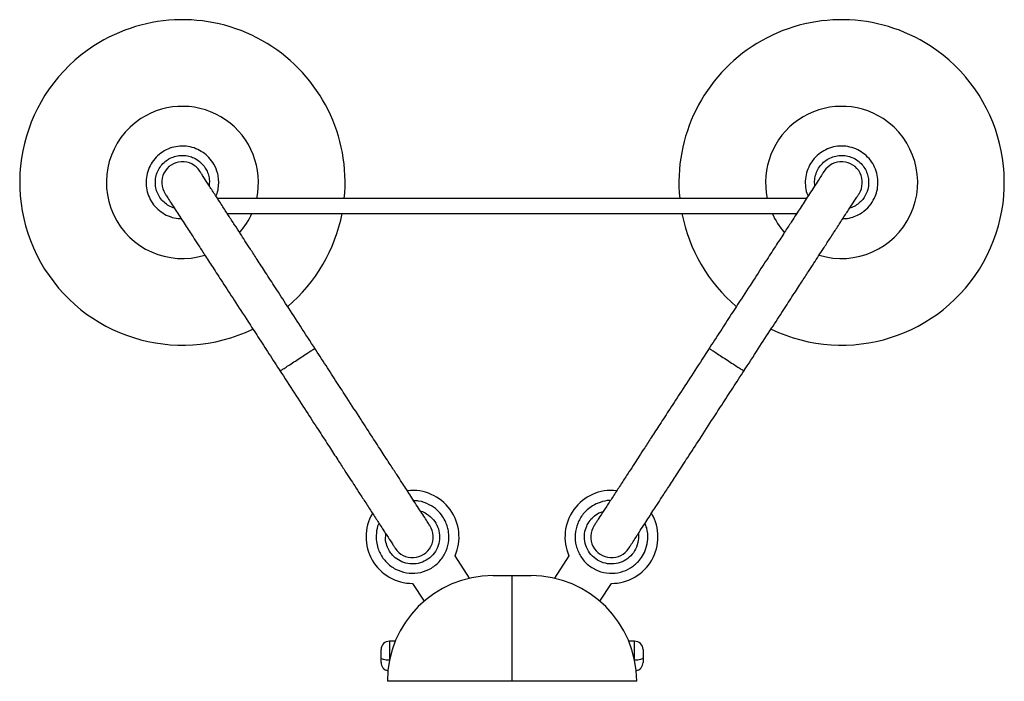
# Model space of a CAD drawing. Header units: millimetres. Extents: x 459 to 1002, y 28 to 807.
# Tile 1 of 6: x 459 to 692, y 28 to 185. Entities that reach past the tile are written whole.
import ezdxf

# ---------------------------------------------------------------- set-up
doc = ezdxf.new("R2010")
doc.units = ezdxf.units.MM

msp = doc.modelspace()

# ---------------------------------------------------------------- linework, layer by layer
at = {"color": 7, "linetype": 'Continuous', "lineweight": 25}
for p, q in [((494.18, 151.87), (494.49, 152.02)), ((657.15, 151.87), (657.42, 151.64)), ((645.47, 142.68), (505.86, 142.68)), ((508.21, 139.18), (643.09, 139.18)), ((565.63, 52.85), (562.18, 58.17)), ((589.15, 58.17), (585.7, 52.85)), ((552.12, 51.63), (554.85, 47.42)), ((571.17, 53.47), (575.67, 53.47)), ((575.67, 53.47), (580.17, 53.47)), ((596.48, 47.42), (599.21, 51.63)), ((548.03, 37.97), (546.67, 37.97)), ((546.67, 37.97), (546.67, 33.45)), ((604.67, 37.97), (603.31, 37.97)), ((604.67, 33.45), (604.67, 37.97)), ((544.67, 34.03), (544.67, 35.97)), ((606.67, 35.97), (606.67, 34.03)), ((575.67, 28.47), (546.17, 28.47)), ((605.17, 28.47), (575.67, 28.47))]:
    msp.add_line(p, q, dxfattribs=at)
at = {"color": 7, "linetype": 'Continuous', "lineweight": 25, "flags": 128}
for points in [[(546.67, 33.45), (546.28, 33.46), (545.9, 33.49), (545.55, 33.55), (545.25, 33.62), (545, 33.71), (544.82, 33.81), (544.7, 33.92), (544.67, 34.03)], [(606.67, 34.03), (606.63, 33.92), (606.51, 33.81), (606.33, 33.71), (606.08, 33.62), (605.78, 33.55), (605.43, 33.49), (605.06, 33.46), (604.67, 33.45)]]:
    msp.add_lwpolyline(points, dxfattribs=at)
at = {"color": 7, "linetype": 'Continuous', "lineweight": 25}
for centre, radius, start, end in [((497.67, 146.5), 38.5, 354.3034, 123), ((653.67, 146.5), 38.5, 57, 185.6966), ((497.67, 146.5), 38.5, 123, 295.6646), ((653.67, 146.5), 38.5, 244.3375, 57), ((497.67, 146.5), 18, 347.7423, 123), ((653.67, 146.5), 18, 57, 192.2577), ((497.67, 146.5), 18, 123, 287.1214), ((653.67, 146.5), 18, 252.9236, 57), ((497.67, 146.5), 4.9, 33.019, 213.0293), ((653.67, 146.5), 4.9, 327.019, 147.0293), ((497.67, 146.5), 18, 318.9236, 335.999), ((497.67, 146.5), 38.5, 310.3375, 349.0373), ((653.67, 146.5), 38.5, 190.9627, 229.6646), ((653.67, 146.5), 18, 204.001, 221.1214), ((552.13, 62.63), 11, 336.0557, 96.2117), ((599.2, 62.63), 11, 83.8017, 203.9443), ((552.13, 62.63), 11, 149.8017, 269.9443), ((599.2, 62.63), 11, 270.0557, 30.2117), ((552.13, 62.63), 4.9, 212.9707, 32.981), ((599.2, 62.63), 4.9, 146.9707, 326.981), ((571.17, 28.47), 25, 90, 180), ((580.17, 28.47), 25, 0, 90), ((546.67, 35.97), 2, 90, 180), ((604.67, 35.97), 2, 0, 90), ((546.67, 32.94), 2, 179.9977, 259.2151), ((604.67, 32.94), 2, 280.807, 0.0012)]:
    msp.add_arc(centre, radius, start, end, dxfattribs=at)
for points, knots in [([(505.59, 143.29), (505.69, 143.49), (506.03, 144.21), (506.25, 145.53), (506.29, 147.1), (506, 148.89), (505.27, 150.71), (504.02, 152.4), (502.57, 153.65), (500.89, 154.55), (499.03, 155.06), (497.07, 155.15), (495.14, 154.8), (493.33, 154.01), (491.75, 152.84), (490.47, 151.34), (489.56, 149.6), (489.07, 147.69), (489.03, 145.72), (489.42, 143.79), (490.25, 142), (491.45, 140.45), (492.98, 139.2), (494.74, 138.35), (496.25, 137.93), (497.14, 137.95), (497.37, 137.95)], [0, 0, 0, 0, 0.015553, 0.054715, 0.090945, 0.123662, 0.179606, 0.224537, 0.267109, 0.310811, 0.355209, 0.3996, 0.444779, 0.489783, 0.534397, 0.579641, 0.624431, 0.669234, 0.714476, 0.759083, 0.804096, 0.84927, 0.89381, 0.938967, 0.984006, 1, 1, 1, 1]), ([(653.96, 137.95), (654.18, 137.94), (654.98, 137.93), (656.27, 138.26), (657.72, 138.86), (659.24, 139.86), (660.61, 141.27), (661.64, 143.09), (662.19, 144.92), (662.33, 146.83), (662.04, 148.74), (661.33, 150.56), (660.22, 152.18), (658.77, 153.51), (657.05, 154.49), (655.17, 155.04), (653.2, 155.16), (651.26, 154.83), (649.44, 154.08), (647.84, 152.93), (646.54, 151.45), (645.61, 149.71), (645.09, 147.81), (645.03, 145.85), (645.26, 144.3), (645.64, 143.5), (645.74, 143.29)], [0, 0, 0, 0, 0.015553, 0.054715, 0.090945, 0.123662, 0.179606, 0.224537, 0.267109, 0.310811, 0.355209, 0.3996, 0.444779, 0.489783, 0.534397, 0.579641, 0.624431, 0.669234, 0.714476, 0.759083, 0.804096, 0.84927, 0.89381, 0.938967, 0.984006, 1, 1, 1, 1]), ([(495.79, 140.38), (495.35, 140.55), (494.45, 140.89), (493.28, 141.77), (492.32, 142.87), (491.64, 144.17), (491.27, 145.59), (491.23, 147.05), (491.52, 148.49), (492.13, 149.82), (493.02, 150.98), (494.15, 151.91), (495.45, 152.56), (496.82, 152.89), (498.18, 152.92), (499.49, 152.68), (500.82, 152.13), (502.24, 151.12), (503.29, 149.72), (503.87, 148.22), (504.11, 146.97), (504.03, 146.14), (503.99, 145.76)], [0, 0, 0, 0, 0.049272, 0.099097, 0.149439, 0.1999, 0.249675, 0.300165, 0.35046, 0.400316, 0.450879, 0.500936, 0.550773, 0.599606, 0.646104, 0.691165, 0.736502, 0.794542, 0.869704, 0.913323, 0.960953, 1, 1, 1, 1]), ([(647.32, 145.72), (647.29, 146.2), (647.23, 147.15), (647.56, 148.58), (648.18, 149.9), (649.09, 151.05), (650.23, 151.97), (651.56, 152.6), (652.99, 152.92), (654.45, 152.91), (655.88, 152.56), (657.19, 151.91), (658.3, 150.99), (659.16, 149.87), (659.75, 148.64), (660.06, 147.35), (660.1, 145.9), (659.74, 144.2), (658.9, 142.67), (657.76, 141.53), (656.72, 140.8), (655.92, 140.54), (655.56, 140.42)], [0, 0, 0, 0, 0.049272, 0.099097, 0.149439, 0.1999, 0.249675, 0.300165, 0.35046, 0.400316, 0.450879, 0.500936, 0.550773, 0.599606, 0.646104, 0.691165, 0.736502, 0.794542, 0.869704, 0.913323, 0.960953, 1, 1, 1, 1]), ([(529.12, 107.07), (527.94, 108.88), (525.7, 112.33), (522.54, 117.19), (519.78, 121.44), (517.42, 125.08), (515.44, 128.12), (513.83, 130.61), (512.49, 132.66), (511.25, 134.58), (509.94, 136.6), (508.48, 138.84), (506.95, 141.19), (505.43, 143.55), (504, 145.74), (502.95, 147.35), (502.27, 148.41), (501.85, 149.04), (501.8, 149.13), (501.77, 149.17)], [0, 0, 0, 0, 0.082659, 0.157676, 0.225053, 0.284791, 0.336888, 0.381341, 0.41815, 0.451944, 0.493148, 0.542154, 0.59896, 0.663565, 0.735963, 0.816155, 0.873972, 0.935255, 1, 1, 1, 1]), ([(649.56, 149.17), (649.51, 149.1), (649.43, 148.97), (648.79, 147.99), (647.94, 146.67), (646.93, 145.12), (645.87, 143.49), (644.85, 141.91), (643.87, 140.42), (642.86, 138.86), (641.66, 137), (640.12, 134.64), (638.21, 131.69), (635.88, 128.11), (633.11, 123.84), (630.28, 119.48), (627.52, 115.23), (624.93, 111.24), (623.14, 108.48), (622.22, 107.07)], [0, 0, 0, 0, 0.082651, 0.157672, 0.225052, 0.284791, 0.336887, 0.381341, 0.418149, 0.451943, 0.493148, 0.542154, 0.59896, 0.663565, 0.735963, 0.816153, 0.873966, 0.935248, 1, 1, 1, 1]), ([(493.56, 143.83), (493.6, 143.76), (493.68, 143.63), (494.32, 142.66), (495.18, 141.34), (496.18, 139.78), (497.24, 138.16), (498.27, 136.58), (499.24, 135.08), (500.25, 133.52), (501.46, 131.66), (502.99, 129.3), (504.9, 126.36), (507.23, 122.77), (510, 118.5), (512.83, 114.15), (515.59, 109.89), (518.19, 105.9), (519.98, 103.15), (520.9, 101.73)], [0, 0, 0, 0, 0.082651, 0.157672, 0.225052, 0.284791, 0.336887, 0.381341, 0.418149, 0.451943, 0.493148, 0.542154, 0.59896, 0.663565, 0.735963, 0.816153, 0.873966, 0.935248, 1, 1, 1, 1]), ([(630.43, 101.73), (631.61, 103.54), (633.85, 106.99), (637.01, 111.85), (639.77, 116.1), (642.13, 119.74), (644.11, 122.78), (645.72, 125.27), (647.06, 127.33), (648.3, 129.24), (649.62, 131.26), (651.07, 133.5), (652.6, 135.86), (654.13, 138.21), (655.55, 140.4), (656.6, 142.01), (657.28, 143.07), (657.7, 143.71), (657.75, 143.79), (657.78, 143.83)], [0, 0, 0, 0, 0.082659, 0.157676, 0.225053, 0.284791, 0.336888, 0.381341, 0.41815, 0.451944, 0.493148, 0.542154, 0.59896, 0.663565, 0.735963, 0.816155, 0.873972, 0.935255, 1, 1, 1, 1]), ([(520.79, 101.9), (520.79, 101.9), (520.79, 101.9), (520.97, 102.01), (521.67, 102.47), (522.73, 103.16), (524.04, 104.01), (525.44, 104.92), (526.79, 105.79), (527.92, 106.53), (528.71, 107.04), (528.97, 107.21), (529.01, 107.23), (529.01, 107.23), (529.01, 107.23)], [0, 0, 0, 0, 0.0047128, 0.1121057, 0.219499, 0.3268823, 0.434249, 0.5416025, 0.6489504, 0.7563014, 0.8636805, 0.971059, 0.9952872, 1, 1, 1, 1]), ([(556.24, 65.3), (556.19, 65.37), (556.11, 65.5), (555.48, 66.47), (554.62, 67.79), (553.61, 69.35), (552.55, 70.97), (551.53, 72.55), (550.56, 74.05), (549.54, 75.61), (548.34, 77.47), (546.8, 79.83), (544.89, 82.77), (542.56, 86.36), (539.79, 90.63), (536.96, 94.99), (534.2, 99.24), (531.61, 103.23), (529.82, 105.99), (528.9, 107.4)], [0, 0, 0, 0, 0.082651, 0.157672, 0.225052, 0.284791, 0.336887, 0.381341, 0.418149, 0.451943, 0.493148, 0.542154, 0.59896, 0.663565, 0.735963, 0.816153, 0.873966, 0.935248, 1, 1, 1, 1]), ([(622.43, 107.4), (621.26, 105.59), (619.02, 102.14), (615.86, 97.28), (613.1, 93.03), (610.74, 89.39), (608.76, 86.35), (607.15, 83.86), (605.81, 81.8), (604.57, 79.89), (603.25, 77.87), (601.8, 75.63), (600.27, 73.28), (598.74, 70.92), (597.32, 68.73), (596.27, 67.12), (595.58, 66.06), (595.17, 65.42), (595.12, 65.34), (595.09, 65.3)], [0, 0, 0, 0, 0.0826587, 0.1576764, 0.2250528, 0.2847913, 0.3368875, 0.3813414, 0.4181495, 0.4519438, 0.493148, 0.5421542, 0.5989601, 0.6635653, 0.7359631, 0.8161554, 0.8739716, 0.935255, 1, 1, 1, 1]), ([(622.32, 107.23), (622.32, 107.23), (622.33, 107.23), (622.5, 107.12), (623.2, 106.66), (624.27, 105.97), (625.58, 105.12), (626.98, 104.21), (628.32, 103.34), (629.45, 102.6), (630.25, 102.09), (630.51, 101.92), (630.54, 101.9), (630.54, 101.9), (630.54, 101.9)], [0, 0, 0, 0, 0.004713, 0.112106, 0.219499, 0.326882, 0.434249, 0.541603, 0.64895, 0.756301, 0.86368, 0.971059, 0.995287, 1, 1, 1, 1]), ([(520.68, 102.06), (521.85, 100.26), (524.09, 96.8), (527.25, 91.94), (530.01, 87.69), (532.37, 84.05), (534.35, 81.01), (535.97, 78.52), (537.3, 76.47), (538.55, 74.55), (539.86, 72.53), (541.31, 70.29), (542.84, 67.94), (544.37, 65.58), (545.79, 63.39), (546.84, 61.78), (547.53, 60.72), (547.94, 60.09), (547.99, 60.01), (548.02, 59.96)], [0, 0, 0, 0, 0.082659, 0.157676, 0.225053, 0.284791, 0.336888, 0.381341, 0.41815, 0.451944, 0.493148, 0.542154, 0.59896, 0.663565, 0.735963, 0.816155, 0.873972, 0.935255, 1, 1, 1, 1]), ([(603.31, 59.96), (603.36, 60.03), (603.44, 60.16), (604.07, 61.14), (604.93, 62.46), (605.94, 64.01), (607, 65.64), (608.02, 67.22), (608.99, 68.71), (610.01, 70.27), (611.21, 72.13), (612.75, 74.49), (614.66, 77.44), (616.99, 81.02), (619.76, 85.29), (622.59, 89.65), (625.35, 93.9), (627.94, 97.89), (629.73, 100.65), (630.65, 102.06)], [0, 0, 0, 0, 0.082651, 0.157672, 0.225052, 0.284791, 0.336887, 0.381341, 0.418149, 0.451943, 0.493148, 0.542154, 0.59896, 0.663565, 0.735963, 0.816153, 0.873966, 0.935248, 1, 1, 1, 1]), ([(544.19, 65.86), (544.15, 65.8), (543.75, 65.09), (543.53, 63.58), (543.52, 61.66), (543.88, 60.06), (544.58, 58.34), (545.89, 56.52), (548.05, 54.9), (550.65, 54.01), (553.41, 53.98), (556.04, 54.81), (558.29, 56.42), (559.9, 58.63), (560.74, 61.18), (560.77, 63.34), (560.44, 64.96), (559.99, 66.22), (559.21, 67.61), (557.94, 69.09), (556.04, 70.42), (554.07, 71.12), (552.79, 71.19), (552.4, 71.21)], [0, 0, 0, 0, 0.0049051, 0.0564886, 0.1011963, 0.1380797, 0.1687683, 0.2290947, 0.2901407, 0.3529438, 0.4150813, 0.4779337, 0.5400948, 0.6029629, 0.6640253, 0.7222478, 0.7496626, 0.7780317, 0.8144645, 0.8590819, 0.9115565, 0.9729553, 1, 1, 1, 1]), ([(598.92, 71.2), (598.85, 71.21), (598.04, 71.29), (596.58, 70.87), (594.81, 70.11), (593.5, 69.12), (592.21, 67.78), (591.08, 65.85), (590.48, 63.21), (590.73, 60.48), (591.82, 57.94), (593.65, 55.88), (596.03, 54.48), (598.71, 53.9), (601.38, 54.17), (603.36, 55.02), (604.71, 55.99), (605.68, 56.91), (606.63, 58.19), (607.47, 59.95), (607.91, 62.22), (607.75, 64.31), (607.29, 65.5), (607.15, 65.87)], [0, 0, 0, 0, 0.004905, 0.056489, 0.101196, 0.13808, 0.168768, 0.229095, 0.290141, 0.352944, 0.415081, 0.477934, 0.540095, 0.602963, 0.664025, 0.722248, 0.749663, 0.778032, 0.814465, 0.859082, 0.911557, 0.972955, 1, 1, 1, 1]), ([(554.01, 68.73), (554.05, 68.73), (554.57, 68.63), (555.69, 68.01), (557.13, 66.82), (558.17, 65.02), (558.62, 63.06), (558.44, 61.03), (557.62, 59.14), (556.26, 57.61), (554.49, 56.57), (552.49, 56.14), (550.51, 56.34), (548.75, 57.09), (547.49, 58.14), (546.6, 59.32), (545.99, 60.64), (545.66, 62.04), (545.79, 62.96), (545.84, 63.31)], [0, 0, 0, 0, 0.004376, 0.0545, 0.129982, 0.197617, 0.266057, 0.336469, 0.406132, 0.476599, 0.546289, 0.616774, 0.685232, 0.750507, 0.812891, 0.853739, 0.903761, 0.962589, 1, 1, 1, 1]), ([(605.54, 63.4), (605.55, 63.36), (605.68, 62.85), (605.57, 61.57), (605.06, 59.76), (603.85, 58.08), (602.24, 56.88), (600.3, 56.22), (598.25, 56.19), (596.29, 56.81), (594.62, 58.01), (593.42, 59.66), (592.79, 61.55), (592.77, 63.46), (593.21, 65.04), (593.93, 66.34), (594.88, 67.43), (596.03, 68.3), (596.92, 68.55), (597.27, 68.65)], [0, 0, 0, 0, 0.004376, 0.0544998, 0.129982, 0.1976171, 0.2660568, 0.3364687, 0.4061321, 0.4765994, 0.5462892, 0.616774, 0.6852318, 0.7505069, 0.8128914, 0.8537387, 0.9037606, 0.9625895, 1, 1, 1, 1]), ([(575.67, 28.47), (575.67, 30.13), (575.67, 31.75), (575.67, 34.15), (575.67, 34.94), (575.67, 36.51), (575.67, 37.29), (575.67, 39.56), (575.67, 40.99), (575.67, 42.69), (575.67, 43.03), (575.67, 43.69), (575.67, 44.01), (575.67, 44.97), (575.67, 45.57), (575.67, 47.3), (575.67, 48.34), (575.67, 49.48), (575.67, 49.7), (575.67, 50.13), (575.67, 50.33), (575.67, 50.91), (575.67, 51.6), (575.67, 52.15), (575.67, 52.51), (575.67, 52.62), (575.67, 52.82), (575.67, 52.91), (575.67, 53.15), (575.67, 53.27), (575.67, 53.39), (575.67, 53.42), (575.67, 53.45), (575.67, 53.46), (575.67, 53.47), (575.67, 53.47), (575.67, 53.47)], [0, 0, 0, 0, 0.125, 0.125, 0.1875, 0.1875, 0.25, 0.25, 0.375, 0.375, 0.40625, 0.40625, 0.4375, 0.4375, 0.5, 0.5, 0.625, 0.625, 0.65625, 0.65625, 0.6875, 0.6875, 0.75, 0.8125, 0.8125, 0.84375, 0.84375, 0.875, 0.875, 0.9375, 0.9375, 0.96875, 0.96875, 0.984375, 0.984375, 1, 1, 1, 1]), ([(544.67, 32.95), (544.67, 32.96), (544.67, 32.96), (544.67, 33.18), (544.67, 33.54), (544.67, 33.87), (544.67, 34.03)], [0, 0, 0, 0, 0.194027, 0.455181, 0.727974, 1, 1, 1, 1]), ([(606.67, 34.03), (606.67, 33.92), (606.67, 33.65), (606.67, 33.29), (606.67, 33.03), (606.67, 32.92), (606.67, 32.95), (606.67, 32.95)], [0, 0, 0, 0, 0.191781, 0.449409, 0.706263, 0.963279, 1, 1, 1, 1])]:
    msp.add_open_spline(points, degree=3, knots=knots, dxfattribs=at)

doc.saveas('drawing.dxf')
